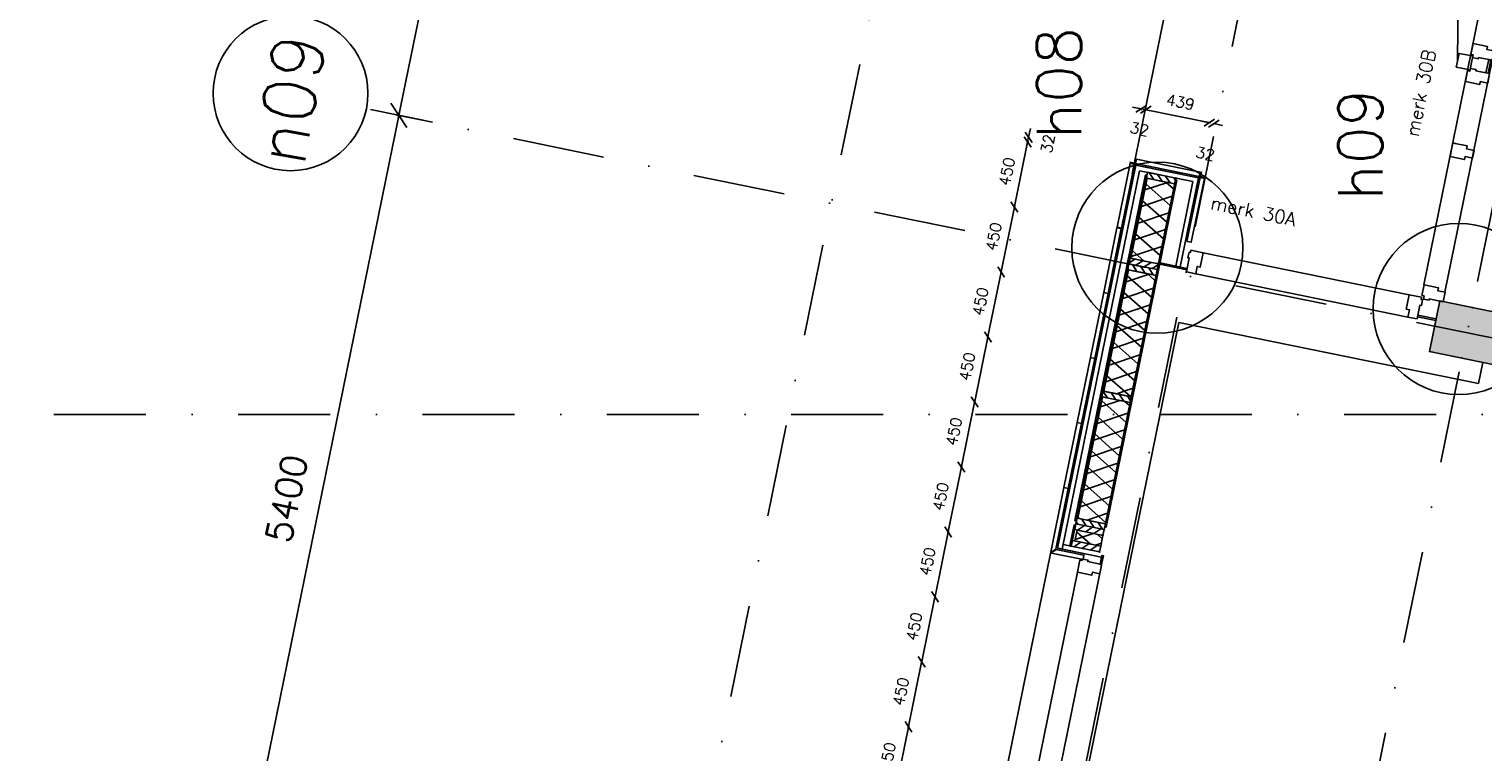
# Model space of a CAD drawing. Extents: x -33346 to 151546, y -8083 to 129543.
# Tile 36 of 68: x 14283 to 24143, y 53759 to 58663. Entities that reach past the tile are written whole.
import ezdxf

# ---------------------------------------------------------------- set-up
doc = ezdxf.new("R2010")
doc.units = 0
doc.header["$LTSCALE"] = 50
doc.header["$MEASUREMENT"] = 0
doc.header["$PDSIZE"] = -1
doc.linetypes.add('HIDDEN', pattern=[9.375, 6.25, -3.125])
doc.linetypes.add('XREF2$0$DASHDOT', pattern=[25, 12.5, -6.25, 0, -6.25])
doc.layers.get('0').update_dxf_attribs({"linetype": 'CONTINUOUS'})
doc.layers.get('DEFPOINTS').update_dxf_attribs({"linetype": 'CONTINUOUS'})
for name, color, linetype in [('_ARCHIEFKASTEN', 1, 'CONTINUOUS'), ('_DETAILNUMMERS', 4, 'CONTINUOUS'), ('_DETAILNUMMERSTEKST', 4, 'CONTINUOUS'), ('A--A21--_F-23-', 9, 'CONTINUOUS'), ('A--A25--_F-2--', 9, 'CONTINUOUS'), ('A--A28--_F12--', 7, 'CONTINUOUS'), ('A--A42--_F-23-', 9, 'CONTINUOUS'), ('A--L21--', 3, 'CONTINUOUS'), ('A--L21--_F-2--', 7, 'CONTINUOUS'), ('A--L21A1_BUITENWAND', 1, 'CONTINUOUS'), ('A--L21A2_BUITENWAND', 2, 'CONTINUOUS'), ('A--L21D2_BUITENWAND', 2, 'CONTINUOUS'), ('A--L22A2_BINNENWAND', 2, 'CONTINUOUS'), ('A--L25--', 7, 'CONTINUOUS'), ('A--L25--_F-23-', 7, 'CONTINUOUS'), ('A--L28--_F12--', 7, 'CONTINUOUS'), ('A--L28A4_CONSTRUCTIE', 4, 'CONTINUOUS'), ('A--L31--', 2, 'CONTINUOUS'), ('A--L31A1_BUITENKOZIJN', 1, 'CONTINUOUS'), ('A--L42--', 7, 'CONTINUOUS'), ('A--L42--_F-23-', 7, 'CONTINUOUS'), ('A--M$1A-_F123-', 1, 'CONTINUOUS'), ('A--T01A-70_TEKST', 5, 'CONTINUOUS'), ('TEKST_KOZIJNMERK', 2, 'CONTINUOUS'), ('X--LR---_CP', 7, 'CONTINUOUS'), ('XREF2$0$A--L$7A-_STRAMIEN', 1, 'XREF2$0$DASHDOT'), ('XREF2$0$A--L$7A1-_STRAMIEN', 1, 'CONTINUOUS'), ('XREF2$0$A--L$7A3-_STRAMIEN', 3, 'CONTINUOUS'), ('XREF2$0$A--M$1A-_F123-', 1, 'CONTINUOUS'), ('XREF2$0$A--T$7A8-_STRAMIEN', 8, 'XREF2$0$DASHDOT')]:
    doc.layers.add(name, color=color, linetype=linetype)
doc.styles.add('ALFA-0_25', font='ROMANS')
doc.styles.add('B-01', font='SIMPLEX.SHX', dxfattribs={"width": 0.8, "height": 4.5})
doc.styles.add('HIEMSTRA', font='romans.shx')
doc.styles.add('XREF2$0$HIEMSTRA', font='romans.shx')
doc.dimstyles.get("Standard").update_dxf_attribs({"dimscale": 40, "dimtxt": 2.5, "dimasz": 2, "dimexe": 0.3, "dimexo": 0.3, "dimgap": 2, "dimtad": 1, "dimdec": 0, "dimzin": 0, "dimtxsty": 'HIEMSTRA', "dimblk1": 'OBLIQUE', "dimblk2": 'OBLIQUE', "dimsah": 1, "dimcen": -0.09, "dimdle": 0.3, "dimse1": 1, "dimclrd": 2, "dimclre": 2, "dimclrt": 3, "dimazin": 3, "dimtfac": 1, "dimtdec": 4, "dimtofl": 0, "dimtmove": 0, "dimatfit": 3, "dimtvp": 625, "dimtolj": 1, "dimtzin": 0})
doc.dimstyles.new('XREF2$0$STANDARD', dxfattribs={"dimscale": 70, "dimtxt": 2.5, "dimasz": 2, "dimexe": 0.3, "dimexo": 0.3, "dimgap": 2, "dimtad": 1, "dimdec": 0, "dimzin": 0, "dimtxsty": 'XREF2$0$HIEMSTRA', "dimblk1": 'XREF2$0$_OBLIQUE', "dimblk2": 'XREF2$0$_OBLIQUE', "dimsah": 1, "dimcen": -0.09, "dimdle": 0.3, "dimclrd": 1, "dimclre": 1, "dimclrt": 4, "dimazin": 3, "dimtfac": 1, "dimtdec": 4, "dimtix": 1, "dimtofl": 0, "dimtmove": 0, "dimatfit": 3, "dimtvp": 625, "dimtolj": 1, "dimtzin": 0})

# ---------------------------------------------------------------- blocks, each defined once
blk = doc.blocks.new('XREF2$0$_OBLIQUE')
at = {"color": 0, "linetype": 'BYBLOCK'}
blk.add_line((-0.5, -0.5), (0.5, 0.5), dxfattribs=at)
blk = doc.blocks.new('*D968')
at = {"layer": 'DEFPOINTS', "color": 0, "linetype": 'CONTINUOUS'}
for p in [(-58826, 25830.6), (-58576.7, 25779.8), (-59654.6, 20488.5)]:
    blk.add_point(p, dxfattribs=at)
at = {"layer": 'XREF2$0$A--M$1A-_F123-', "color": 1, "linetype": 'CONTINUOUS'}
for p, q in [((-59908, 20518.7), (-58821.8, 25851.2)), ((-58597.3, 25784), (-58846.5, 25834.8)), ((-59675.1, 20492.7), (-59924.4, 20543.5))]:
    blk.add_line(p, q, dxfattribs=at)
at = {"layer": 'XREF2$0$A--M$1A-_F123-', "color": 1, "linetype": 'CONTINUOUS', "xscale": 140, "yscale": 140, "zscale": 140}
for p, rotation in [((-58826, 25830.6), 78.4862903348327), ((-59903.8, 20539.3), 258.4862903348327)]:
    blk.add_blockref('XREF2$0$_OBLIQUE', p, dxfattribs=dict(at, rotation=rotation))
at = {"layer": 'XREF2$0$A--M$1A-_F123-', "color": 4, "linetype": 'CONTINUOUS', "insert": (-59587.8, 23230.3), "char_height": 175, "attachment_point": 5, "rotation": 78.48629, "style": 'XREF2$0$HIEMSTRA'}
blk.add_mtext('\\A1;5400', dxfattribs=at)
blk = doc.blocks.new('*D969')
at = {"layer": 'DEFPOINTS', "color": 0, "linetype": 'CONTINUOUS'}
for p in [(-57748.1, 31121.9), (-57498.8, 31071.2), (-58576.7, 25779.8)]:
    blk.add_point(p, dxfattribs=at)
at = {"layer": 'XREF2$0$A--M$1A-_F123-', "color": 1, "linetype": 'CONTINUOUS'}
for p, q in [((-58830.1, 25810), (-57743.9, 31142.5)), ((-57519.4, 31075.4), (-57768.7, 31126.1)), ((-58597.3, 25784), (-58846.5, 25834.8))]:
    blk.add_line(p, q, dxfattribs=at)
at = {"layer": 'XREF2$0$A--M$1A-_F123-', "color": 1, "linetype": 'CONTINUOUS', "xscale": 140, "yscale": 140, "zscale": 140}
for p, rotation in [((-57748.1, 31121.9), 78.4862903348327), ((-58826, 25830.6), 258.4862903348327)]:
    blk.add_blockref('XREF2$0$_OBLIQUE', p, dxfattribs=dict(at, rotation=rotation))
at = {"layer": 'XREF2$0$A--M$1A-_F123-', "color": 4, "linetype": 'CONTINUOUS', "insert": (-58509.9, 28521.7), "char_height": 175, "attachment_point": 5, "rotation": 78.48629, "style": 'XREF2$0$HIEMSTRA'}
blk.add_mtext('\\A1;5400', dxfattribs=at)
blk = doc.blocks.new('KOLOM450X350')
at = {"layer": 'A--A28--_F12--', "color": 8}
for points in [[(-175, -225), (-175, 225), (175, 225)], [(-175, -225), (175, 225), (175, -225)]]:
    blk.add_solid(points, dxfattribs=at)
at = {"layer": 'A--L28--_F12--', "color": 3, "linetype": 'CONTINUOUS'}
blk.add_lwpolyline([(-175, -225), (-175, 225), (175, 225), (175, -225)], close=True, dxfattribs=at)
at = {"layer": 'X--LR---_CP'}
for p in [(-175, 0), (-175, 0), (175, 0)]:
    blk.add_point(p, dxfattribs=at)
blk = doc.blocks.new('NH40_196')
at = {"layer": 'A--A25--_F-2--'}
h = blk.add_hatch(dxfattribs=at)
h.set_pattern_fill('ALFALINE', color=256, scale=40, style=0, pattern_type=2)
h.set_pattern_definition([(45, (-6, 0), (-28.284, 28.284), [])])
h.paths.add_polyline_path([(0, 0), (0, 196), (40, 196), (40, 0)])
at = {"layer": 'A--L25--_F-23-', "color": 2, "linetype": 'CONTINUOUS'}
blk.add_lwpolyline([(0, 0), (0, 196), (40, 196), (40, 0)], close=True, dxfattribs=at)
at = {"layer": 'X--LR---_CP'}
for p in [(0, 0), (0, 0), (40, 0)]:
    blk.add_point(p, dxfattribs=at)
blk = doc.blocks.new('_OBLIQUE')
at = {"color": 0, "linetype": 'BYBLOCK'}
blk.add_line((-0.5, -0.5), (0.5, 0.5), dxfattribs=at)
blk = doc.blocks.new('*D360')
at = {"color": 1, "linetype": 'BYBLOCK'}
blk.add_line((20424.7, 54801.8), (20518.2, 55260.4), dxfattribs=at)
at = {"layer": 'DEFPOINTS', "color": 0, "linetype": 'BYBLOCK'}
for p in [(20516.4, 55251.5), (20516.4, 55251.5), (20426.5, 54810.6)]:
    blk.add_point(p, dxfattribs=at)
at = {"color": 1, "linetype": 'BYBLOCK', "xscale": 60, "yscale": 60, "zscale": 60}
for p, rotation in [((20516.4, 55251.5), 78.48258066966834), ((20426.5, 54810.6), 258.4825806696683)]:
    blk.add_blockref('_OBLIQUE', p, dxfattribs=dict(at, rotation=rotation))
at = {"color": 2, "linetype": 'BYBLOCK', "insert": (20375.9, 55050.5), "char_height": 75, "attachment_point": 5, "rotation": 78.48258, "style": 'HIEMSTRA'}
blk.add_mtext('\\A1;450', dxfattribs=at)
blk = doc.blocks.new('*D361')
at = {"color": 1, "linetype": 'BYBLOCK'}
blk.add_line((20608, 55701.3), (20514.6, 55242.7), dxfattribs=at)
at = {"layer": 'DEFPOINTS', "color": 0, "linetype": 'BYBLOCK'}
for p in [(20606.2, 55692.5), (20516.4, 55251.5), (20516.4, 55251.5)]:
    blk.add_point(p, dxfattribs=at)
at = {"color": 1, "linetype": 'BYBLOCK', "xscale": 60, "yscale": 60, "zscale": 60}
for p, rotation in [((20606.2, 55692.5), 78.49000000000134), ((20516.4, 55251.5), 258.4900000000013)]:
    blk.add_blockref('_OBLIQUE', p, dxfattribs=dict(at, rotation=rotation))
at = {"color": 2, "linetype": 'BYBLOCK', "insert": (20465.7, 55491.4), "char_height": 75, "attachment_point": 5, "rotation": 78.49, "style": 'HIEMSTRA'}
blk.add_mtext('\\A1;450', dxfattribs=at)
blk = doc.blocks.new('*D363')
at = {"color": 1, "linetype": 'BYBLOCK'}
blk.add_line((20248.7, 53937.5), (20155.4, 53478.9), dxfattribs=at)
at = {"layer": 'DEFPOINTS', "color": 0, "linetype": 'BYBLOCK'}
for p in [(20246.9, 53928.7), (20157.2, 53487.8), (20157.2, 53487.8)]:
    blk.add_point(p, dxfattribs=at)
at = {"color": 1, "linetype": 'BYBLOCK', "xscale": 60, "yscale": 60, "zscale": 60}
for p, rotation in [((20246.9, 53928.7), 78.49741933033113), ((20157.2, 53487.8), 258.4974193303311)]:
    blk.add_blockref('_OBLIQUE', p, dxfattribs=dict(at, rotation=rotation))
at = {"color": 2, "linetype": 'BYBLOCK', "insert": (20106.5, 53727.7), "char_height": 75, "attachment_point": 5, "rotation": 78.49742, "style": 'HIEMSTRA'}
blk.add_mtext('\\A1;450', dxfattribs=at)
blk = doc.blocks.new('*D364')
at = {"color": 1, "linetype": 'BYBLOCK'}
blk.add_line((20428.3, 54819.4), (20335, 54360.8), dxfattribs=at)
at = {"layer": 'DEFPOINTS', "color": 0, "linetype": 'BYBLOCK'}
for p in [(20426.5, 54810.6), (20336.8, 54369.6), (20336.8, 54369.6)]:
    blk.add_point(p, dxfattribs=at)
at = {"color": 1, "linetype": 'BYBLOCK', "xscale": 60, "yscale": 60, "zscale": 60}
for p, rotation in [((20426.5, 54810.6), 78.4899999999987), ((20336.8, 54369.6), 258.4899999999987)]:
    blk.add_blockref('_OBLIQUE', p, dxfattribs=dict(at, rotation=rotation))
at = {"color": 2, "linetype": 'BYBLOCK', "insert": (20286.1, 54609.6), "char_height": 75, "attachment_point": 5, "rotation": 78.49, "style": 'HIEMSTRA'}
blk.add_mtext('\\A1;450', dxfattribs=at)
blk = doc.blocks.new('*D365')
at = {"color": 1, "linetype": 'BYBLOCK'}
blk.add_line((20245.1, 53919.9), (20338.6, 54378.5), dxfattribs=at)
at = {"layer": 'DEFPOINTS', "color": 0, "linetype": 'BYBLOCK'}
for p in [(20336.8, 54369.7), (20336.8, 54369.7), (20246.9, 53928.7)]:
    blk.add_point(p, dxfattribs=at)
at = {"color": 1, "linetype": 'BYBLOCK', "xscale": 60, "yscale": 60, "zscale": 60}
for p, rotation in [((20336.8, 54369.7), 78.48258066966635), ((20246.9, 53928.7), 258.4825806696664)]:
    blk.add_blockref('_OBLIQUE', p, dxfattribs=dict(at, rotation=rotation))
at = {"color": 2, "linetype": 'BYBLOCK', "insert": (20196.3, 54168.7), "char_height": 75, "attachment_point": 5, "rotation": 78.48258, "style": 'HIEMSTRA'}
blk.add_mtext('\\A1;450', dxfattribs=at)
blk = doc.blocks.new('*D366')
at = {"color": 1, "linetype": 'BYBLOCK'}
blk.add_line((20787.6, 56583.1), (20694.2, 56124.6), dxfattribs=at)
at = {"layer": 'DEFPOINTS', "color": 0, "linetype": 'BYBLOCK'}
for p in [(20785.8, 56574.3), (20696, 56133.4), (20696, 56133.4)]:
    blk.add_point(p, dxfattribs=at)
at = {"color": 1, "linetype": 'BYBLOCK', "xscale": 60, "yscale": 60, "zscale": 60}
for p, rotation in [((20785.8, 56574.3), 78.4899999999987), ((20696, 56133.4), 258.4899999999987)]:
    blk.add_blockref('_OBLIQUE', p, dxfattribs=dict(at, rotation=rotation))
at = {"color": 2, "linetype": 'BYBLOCK', "insert": (20645.4, 56373.3), "char_height": 75, "attachment_point": 5, "rotation": 78.49, "style": 'HIEMSTRA'}
blk.add_mtext('\\A1;450', dxfattribs=at)
blk = doc.blocks.new('*D367')
at = {"color": 1, "linetype": 'BYBLOCK'}
blk.add_line((20604.4, 55683.6), (20697.8, 56142.2), dxfattribs=at)
at = {"layer": 'DEFPOINTS', "color": 0, "linetype": 'BYBLOCK'}
for p in [(20696, 56133.4), (20696, 56133.4), (20606.2, 55692.5)]:
    blk.add_point(p, dxfattribs=at)
at = {"color": 1, "linetype": 'BYBLOCK', "xscale": 60, "yscale": 60, "zscale": 60}
for p, rotation in [((20696, 56133.4), 78.48258066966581), ((20606.2, 55692.5), 258.4825806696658)]:
    blk.add_blockref('_OBLIQUE', p, dxfattribs=dict(at, rotation=rotation))
at = {"color": 2, "linetype": 'BYBLOCK', "insert": (20555.6, 55932.4), "char_height": 75, "attachment_point": 5, "rotation": 78.48258, "style": 'HIEMSTRA'}
blk.add_mtext('\\A1;450', dxfattribs=at)
blk = doc.blocks.new('*D368')
at = {"color": 1, "linetype": 'BYBLOCK'}
blk.add_line((20963.7, 57447.4), (21057.2, 57905.9), dxfattribs=at)
at = {"layer": 'DEFPOINTS', "color": 0, "linetype": 'BYBLOCK'}
for p in [(21055.4, 57897.1), (21055.4, 57897.1), (20965.5, 57456.2)]:
    blk.add_point(p, dxfattribs=at)
at = {"color": 1, "linetype": 'BYBLOCK', "xscale": 60, "yscale": 60, "zscale": 60}
for p, rotation in [((21055.4, 57897.1), 78.4751613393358), ((20965.5, 57456.2), 258.4751613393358)]:
    blk.add_blockref('_OBLIQUE', p, dxfattribs=dict(at, rotation=rotation))
at = {"color": 2, "linetype": 'BYBLOCK', "insert": (20914.9, 57696.1), "char_height": 75, "attachment_point": 5, "rotation": 78.47516, "style": 'HIEMSTRA'}
blk.add_mtext('\\A1;450', dxfattribs=at)
blk = doc.blocks.new('*D369')
at = {"color": 1, "linetype": 'BYBLOCK'}
blk.add_line((20784, 56565.5), (20877.5, 57024.1), dxfattribs=at)
at = {"layer": 'DEFPOINTS', "color": 0, "linetype": 'BYBLOCK'}
for p in [(20875.7, 57015.3), (20875.7, 57015.3), (20785.8, 56574.3)]:
    blk.add_point(p, dxfattribs=at)
at = {"color": 1, "linetype": 'BYBLOCK', "xscale": 60, "yscale": 60, "zscale": 60}
for p, rotation in [((20875.7, 57015.3), 78.4825806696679), ((20785.8, 56574.3), 258.4825806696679)]:
    blk.add_blockref('_OBLIQUE', p, dxfattribs=dict(at, rotation=rotation))
at = {"color": 2, "linetype": 'BYBLOCK', "insert": (20735.2, 56814.3), "char_height": 75, "attachment_point": 5, "rotation": 78.48258, "style": 'HIEMSTRA'}
blk.add_mtext('\\A1;450', dxfattribs=at)
blk = doc.blocks.new('*D370')
at = {"color": 1, "linetype": 'BYBLOCK'}
blk.add_line((20967.3, 57465), (20873.9, 57006.4), dxfattribs=at)
at = {"layer": 'DEFPOINTS', "color": 0, "linetype": 'BYBLOCK'}
for p in [(20965.5, 57456.2), (20875.7, 57015.2), (20875.7, 57015.2)]:
    blk.add_point(p, dxfattribs=at)
at = {"color": 1, "linetype": 'BYBLOCK', "xscale": 60, "yscale": 60, "zscale": 60}
for p, rotation in [((20965.5, 57456.2), 78.49000000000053), ((20875.7, 57015.2), 258.4900000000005)]:
    blk.add_blockref('_OBLIQUE', p, dxfattribs=dict(at, rotation=rotation))
at = {"color": 2, "linetype": 'BYBLOCK', "insert": (20825, 57255.2), "char_height": 75, "attachment_point": 5, "rotation": 78.49, "style": 'HIEMSTRA'}
blk.add_mtext('\\A1;450', dxfattribs=at)
blk = doc.blocks.new('*U662')
at = {"layer": 'A--A42--_F-23-', "linetype": 'CONTINUOUS'}
h = blk.add_hatch(dxfattribs=at)
h.set_pattern_fill('ALFALINE', color=256, scale=40, style=0)
h.set_pattern_definition([(45, (-21859.494, -57672.526), (-28.28427, 28.28427), [])])
h.paths.add_polyline_path([(0, 0), (4.9, -1), (-473.3, -2346.8), (-478.2, -2345.8), (-483.1, -2344.8), (-4.9, 1)])
at = {"layer": 'A--L42--_F-23-', "color": 2, "linetype": 'CONTINUOUS'}
for points in [[(0, 0), (-4.9, 1), (-483.1, -2344.8), (-478.2, -2345.8)], [(0, 0), (4.9, -1), (-473.3, -2346.8), (-478.2, -2345.8)]]:
    blk.add_lwpolyline(points, dxfattribs=at)
blk = doc.blocks.new('*U661')
at = {"layer": 'A--A21--_F-23-', "linetype": 'CONTINUOUS'}
h = blk.add_hatch(dxfattribs=at)
h.set_pattern_fill('ALFAISO', color=256, scale=100, angle=78.48249, style=0)
h.set_pattern_definition([(138.482, (48.99, -9.98), (-66.285, -74.875), []), (198.482, (48.99, -9.98), (31.701, -94.842), [])])
h.paths.add_polyline_path([(0, 0), (-93.1, 19), (74.6, 841.8), (167.7, 822.8), (260.8, 803.9), (93.1, -19)])
at = {"layer": 'A--L21--_F-2--', "color": 2, "linetype": 'CONTINUOUS'}
for points in [[(0, 0), (-93.1, 19), (74.6, 841.8), (167.7, 822.8)], [(0, 0), (93.1, -19), (260.8, 803.9), (167.7, 822.8)]]:
    blk.add_lwpolyline(points, dxfattribs=at)
blk = doc.blocks.new('*U660')
at = {"layer": 'A--A21--_F-23-', "linetype": 'CONTINUOUS'}
h = blk.add_hatch(dxfattribs=at)
h.set_pattern_fill('ALFAISO', color=256, scale=100, angle=258.48249, style=0)
h.set_pattern_definition([(318.482, (-48.99, 9.98), (66.285, 74.875), []), (18.482, (-48.99, 9.98), (-31.701, 94.842), [])])
h.paths.add_polyline_path([(0, 0), (93.1, -19), (-74.7, -842.3), (-167.8, -823.4), (-260.9, -804.4), (-93.1, 19)])
at = {"layer": 'A--L21--_F-2--', "color": 2, "linetype": 'CONTINUOUS'}
for points in [[(0, 0), (-93.1, 19), (-260.9, -804.4), (-167.8, -823.4)], [(0, 0), (93.1, -19), (-74.7, -842.3), (-167.8, -823.4)]]:
    blk.add_lwpolyline(points, dxfattribs=at)
blk = doc.blocks.new('*U659')
at = {"layer": 'A--A21--_F-23-', "linetype": 'CONTINUOUS'}
h = blk.add_hatch(dxfattribs=at)
h.set_pattern_fill('ALFAISO', color=256, scale=100, angle=78.48348, style=0)
h.set_pattern_definition([(138.483, (48.99, -9.98), (-66.284, -74.876), []), (198.483, (48.99, -9.98), (31.703, -94.842), [])])
h.paths.add_polyline_path([(0, 0), (-93.1, 19), (17.5, 561.8), (110.6, 542.9), (203.7, 523.9), (93.1, -19)])
at = {"layer": 'A--L21--_F-2--', "color": 2, "linetype": 'CONTINUOUS'}
for points in [[(0, 0), (-93.1, 19), (17.5, 561.8), (110.6, 542.9)], [(0, 0), (93.1, -19), (203.7, 523.9), (110.6, 542.9)]]:
    blk.add_lwpolyline(points, dxfattribs=at)
blk = doc.blocks.new('*U658')
at = {"layer": 'A--A42--_F-23-', "linetype": 'CONTINUOUS'}
h = blk.add_hatch(dxfattribs=at)
h.set_pattern_fill('ALFALINE', color=256, scale=40, style=0)
h.set_pattern_definition([(45, (-22062.856, -57638.814), (-28.28427, 28.28427), [])])
h.paths.add_polyline_path([(0, 0), (4.9, -1), (-474.7, -2354.2), (-479.6, -2353.2), (-484.5, -2352.2), (-4.9, 1)])
at = {"layer": 'A--L42--_F-23-', "color": 2, "linetype": 'CONTINUOUS'}
for points in [[(0, 0), (-4.9, 1), (-484.5, -2352.2), (-479.6, -2353.2)], [(0, 0), (4.9, -1), (-474.7, -2354.2), (-479.6, -2353.2)]]:
    blk.add_lwpolyline(points, dxfattribs=at)
blk = doc.blocks.new('*U657')
at = {"layer": 'A--A42--_F-23-', "linetype": 'CONTINUOUS'}
h = blk.add_hatch(dxfattribs=at)
h.set_pattern_fill('ALFALINE', color=256, scale=40, style=0)
h.set_pattern_definition([(45, (-21346.44, -55155.226), (-28.28427, 28.28427), [])])
h.paths.add_polyline_path([(0, 0), (-4.9, 1), (24.1, 143.2), (29, 142.2), (33.9, 141.2), (4.9, -1)])
at = {"layer": 'A--L42--_F-23-', "color": 2, "linetype": 'CONTINUOUS'}
for points in [[(0, 0), (-4.9, 1), (24.1, 143.2), (29, 142.2)], [(0, 0), (4.9, -1), (33.9, 141.2), (29, 142.2)]]:
    blk.add_lwpolyline(points, dxfattribs=at)
blk = doc.blocks.new('*D376')
at = {"color": 1, "linetype": 'BYBLOCK'}
for p, q in [((21061.7, 57928.5), (21073.7, 57987.3)), ((21055.4, 57897.1), (21043.4, 57838.3)), ((21061.7, 57928.5), (21055.4, 57897.1)), ((21061.1, 57895.9), (21064.2, 57895.3))]:
    blk.add_line(p, q, dxfattribs=at)
at = {"layer": 'DEFPOINTS', "color": 0, "linetype": 'BYBLOCK'}
for p in [(21052.3, 57897.7), (21055.4, 57897.1), (21058.7, 57929.1)]:
    blk.add_point(p, dxfattribs=at)
at = {"color": 1, "linetype": 'BYBLOCK', "xscale": 60, "yscale": 60, "zscale": 60}
for p, rotation in [((21055.4, 57897.1), 78.49), ((21061.7, 57928.5), 258.49)]:
    blk.add_blockref('_OBLIQUE', p, dxfattribs=dict(at, rotation=rotation))
at = {"color": 2, "linetype": 'BYBLOCK', "insert": (21192.3, 57885.6), "char_height": 75, "attachment_point": 5, "rotation": 78.49, "style": 'HIEMSTRA'}
blk.add_mtext('\\A1;32', dxfattribs=at)
blk = doc.blocks.new('MERK_A4')
at = {"layer": 'A--L31--', "color": 2, "linetype": 'CONTINUOUS'}
for p, q in [((598.4, 3420.4), (668, 3406.3)), ((649.6, 3316.1), (668, 3406.3)), ((682.7, 3403.3), (664.4, 3313.1)), ((668, 3406.3), (682.7, 3403.3)), ((664.4, 3313.1), (649.6, 3316.1)), ((239.2, 1656.7), (308.7, 1642.5)), ((290.4, 1552.4), (308.7, 1642.5)), ((323.4, 1639.5), (305.1, 1549.4)), ((308.7, 1642.5), (323.4, 1639.5)), ((305.1, 1549.4), (290.4, 1552.4))]:
    blk.add_line(p, q, dxfattribs=at)
for points in [[(1008, 4948.5), (995, 4884.8), (945.1, 4895), (940.9, 4874.4), (843.9, 4894.2), (858.4, 4965.7), (873.1, 4962.7), (877.5, 4984.2), (915.7, 4976.5), (913.9, 4967.6)], [(799, 3921.9), (809.6, 3973.8), (759.6, 3984), (763.8, 4004.6), (666.8, 4024.3), (652.2, 3952.7), (647.9, 3931.2), (662.6, 3928.2), (744.9, 3911.5), (749.1, 3932.1)], [(562.7, 3515.5), (659.7, 3495.7), (655.5, 3475.2), (705.5, 3465), (692.5, 3401.3), (598.4, 3420.4), (596.6, 3411.6), (558.4, 3419.4), (562.4, 3439), (547.7, 3442)], [(467.4, 3448.7), (448.5, 3355.6), (523.9, 3340.2), (541.6, 3336.6), (552.8, 3391.5), (560.5, 3429.7), (467.4, 3448.7)], [(510, 3256.8), (607, 3237), (611.2, 3257.6), (661.2, 3247.4), (674.1, 3311.1), (580.1, 3330.3), (581.9, 3339.1), (543.7, 3346.9), (539.7, 3327.3), (525, 3330.3)], [(552.8, 2714.5), (563.3, 2766.4), (513.3, 2776.5), (517.5, 2797.1), (420.5, 2816.8), (406, 2745.3), (401.6, 2723.7), (416.3, 2720.8), (498.6, 2704), (502.8, 2724.6)], [(444.1, 2182.5), (454.6, 2234.4), (404.7, 2244.5), (408.8, 2265.1), (311.8, 2284.8), (297.3, 2213.3), (292.9, 2191.7), (307.6, 2188.7), (389.9, 2172), (394.1, 2192.6)], [(108.2, 1684.9), (89.2, 1591.8), (164.7, 1576.4), (182.3, 1572.9), (193.5, 1627.7), (201.3, 1665.9), (108.2, 1684.9)], [(203.4, 1751.7), (300.4, 1732), (296.2, 1711.4), (346.2, 1701.2), (333.2, 1637.6), (239.2, 1656.7), (237.4, 1647.9), (199.1, 1655.7), (203.1, 1675.3), (188.4, 1678.2)], [(150.7, 1493), (247.7, 1473.3), (251.9, 1493.9), (301.9, 1483.7), (314.9, 1547.4), (220.8, 1566.5), (222.6, 1575.3), (184.4, 1583.1), (180.4, 1563.5), (165.7, 1566.5)], [(209, 1026.4), (198.4, 974.5), (148.4, 984.7), (144.3, 964.1), (47.2, 983.8), (61.8, 1055.4), (66.2, 1076.9), (80.9, 1073.9), (163.2, 1057.2), (159, 1036.6)], [(0, 0), (13, 63.7), (-37, 73.9), (-32.8, 94.4), (-129.8, 114.2), (-144.4, 42.7), (-129.7, 39.7), (-134.1, 18.1), (-95.9, 10.3), (-94.1, 19.2)]]:
    blk.add_lwpolyline(points, close=True, dxfattribs=at)
at = {"layer": 'A--L31A1_BUITENKOZIJN'}
for p, q in [((842.8, 4894.4), (-129.8, 114.2)), ((993.9, 4885.1), (13, 63.7))]:
    blk.add_line(p, q, dxfattribs=at)
at = {"layer": 'X--LR---_CP', "linetype": 'CONTINUOUS'}
blk.add_point((0, 0), dxfattribs=at)
blk = doc.blocks.new('*D378')
at = {"color": 1, "linetype": 'BYBLOCK'}
for p, q in [((21825.4, 58121.9), (21766.6, 58133.9)), ((21824.2, 58116.1), (21823.6, 58113.1)), ((21856.7, 58115.5), (21825.4, 58121.9)), ((21856.7, 58115.5), (21915.5, 58103.5))]:
    blk.add_line(p, q, dxfattribs=at)
at = {"layer": 'DEFPOINTS', "color": 0, "linetype": 'BYBLOCK'}
for p in [(21825.4, 58121.9), (21826, 58124.9), (21857.3, 58118.6)]:
    blk.add_point(p, dxfattribs=at)
at = {"color": 1, "linetype": 'BYBLOCK', "xscale": 60, "yscale": 60, "zscale": 60}
for p, rotation in [((21825.4, 58121.9), 348.49), ((21856.7, 58115.5), 168.49)]:
    blk.add_blockref('_OBLIQUE', p, dxfattribs=dict(at, rotation=rotation))
at = {"color": 2, "linetype": 'BYBLOCK', "insert": (21813.8, 57984.9), "char_height": 75, "attachment_point": 5, "rotation": 348.49, "style": 'HIEMSTRA'}
blk.add_mtext('\\A1;32', dxfattribs=at)
blk = doc.blocks.new('*D379')
at = {"layer": 'A--M$1A-_F123-', "color": 1, "linetype": 'CONTINUOUS'}
blk.add_line((21847.9, 58117.3), (22295.6, 58026.1), dxfattribs=at)
at = {"layer": 'DEFPOINTS', "color": 0, "linetype": 'CONTINUOUS'}
for p in [(21856.7, 58115.5), (22286.8, 58027.9), (22286.8, 58027.9)]:
    blk.add_point(p, dxfattribs=at)
at = {"layer": 'A--M$1A-_F123-', "color": 1, "linetype": 'CONTINUOUS', "xscale": 60, "yscale": 60, "zscale": 60}
for p, rotation in [((21856.7, 58115.5), 168.4864091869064), ((22286.8, 58027.9), 348.4864091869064)]:
    blk.add_blockref('_OBLIQUE', p, dxfattribs=dict(at, rotation=rotation))
at = {"layer": 'A--M$1A-_F123-', "color": 2, "linetype": 'CONTINUOUS', "insert": (22091.2, 58167.2), "char_height": 75, "attachment_point": 5, "rotation": 348.48641, "style": 'HIEMSTRA'}
blk.add_mtext('\\A1;439', dxfattribs=at)
blk = doc.blocks.new('*D380')
at = {"layer": 'A--M$1A-_F123-', "color": 1}
for p, q in [((22286.8, 58027.9), (22228, 58039.9)), ((22317, 58015.8), (22316.3, 58012.7)), ((22318.1, 58021.5), (22376.9, 58009.5))]:
    blk.add_line(p, q, dxfattribs=at)
at = {"layer": 'DEFPOINTS', "color": 0}
for p in [(22287.4, 58031), (22318.1, 58021.5), (22318.8, 58024.6)]:
    blk.add_point(p, dxfattribs=at)
at = {"layer": 'A--M$1A-_F123-', "color": 1, "xscale": 60, "yscale": 60, "zscale": 60}
for p, rotation in [((22286.8, 58027.9), 348.4826319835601), ((22318.1, 58021.5), 168.4826319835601)]:
    blk.add_blockref('_OBLIQUE', p, dxfattribs=dict(at, rotation=rotation))
at = {"layer": 'A--M$1A-_F123-', "color": 2, "insert": (22260.2, 57817.5), "char_height": 75, "attachment_point": 5, "rotation": 348.48263, "style": 'HIEMSTRA'}
blk.add_mtext('\\A1;32', dxfattribs=at)
blk = doc.blocks.new('XREF2')
at = {"layer": 'XREF2$0$A--L$7A-_STRAMIEN'}
for p, q in [((-38410.733, 89013.047), (-64231.371, -37744.184)), ((-46967.857, 69048.716), (-68542.883, -36866.195)), ((-44567.212, 68559.429), (-66142.131, -37354.959)), ((-42738.298, 22553.522), (-59019.235, 25869.973))]:
    blk.add_line(p, q, dxfattribs=at)
at = {"layer": 'XREF2$0$A--L$7A1-_STRAMIEN'}
blk.add_circle((-59560.86, 25980.303), 525, dxfattribs=at)
at = {"layer": 'XREF2$0$A--T$7A8-_STRAMIEN', "color": 8}
blk.add_line((-66167.142, 23800), (-20586.185, 23800), dxfattribs=at)
at = {"layer": 'XREF2$0$A--L$7A3-_STRAMIEN', "style": 'XREF2$0$HIEMSTRA'}
blk.add_text('n09', height=350, rotation=80, dxfattribs=at).set_placement((-59470.624, 25474.675))
at = {"layer": 'XREF2$0$A--M$1A-_F123-', "linetype": 'CONTINUOUS'}
for p1, p2, picture, middle in [((-58576.698, 25779.828), (-57498.845, 31071.163), '*D969', (-58509.948, 28521.678)), ((-59654.551, 20488.492), (-58576.698, 25779.828), '*D968', (-59587.801, 23230.343))]:
    dim = blk.add_aligned_dim(p1=p1, p2=p2, distance=254.373, dimstyle='XREF2$0$STANDARD', dxfattribs=at)
    dim.commit()
    dim.dimension.update_dxf_attribs({"geometry": picture, "text_midpoint": middle})

msp = doc.modelspace()

# ---------------------------------------------------------------- hatches: boundary and pattern name
at = {"layer": 'A--A21--_F-23-'}
h = msp.add_hatch(dxfattribs=at)
h.set_pattern_fill('ALFAISO', color=256, scale=80, angle=168.49, style=0, pattern_type=2)
h.set_pattern_definition([(138.49, (110798.036, 142885.305), (-53.02006, -59.907205), []), (198.49, (110798.036, 142885.305), (25.37113, -75.87032), [])])
h.paths.add_polyline_path([(21470.3, 55247.4), (21390, 55263.7), (21375, 55190.2), (21551.4, 55154.3), (21566.3, 55227.8), (21470.3, 55247.4), (21494, 55242.5)])

# ---------------------------------------------------------------- linework, layer by layer
at = {"layer": '_ARCHIEFKASTEN'}
msp.add_lwpolyline([(31495, 94481.2), (29261.3, 94481.2), (21765.2, 57681.7)], dxfattribs=at)
at = {"layer": '_DETAILNUMMERS'}
for centre in [(21935.4, 57179.6), (23978.9, 56763.9)]:
    msp.add_circle(centre, 580.4, dxfattribs=at)
at = {"layer": 'A--L21--'}
for points in [[(22219.6, 57662.6), (21786.4, 57750.8), (21792.4, 57780.2), (21792.4, 57780.2), (22225.5, 57692), (22223.1, 57680.2)], [(21691.2, 57312.9), (21779.4, 57746), (21750, 57752), (21750, 57752), (21661.8, 57318.9), (21673.6, 57316.5)], [(22136, 57222.4), (22224.2, 57655.5), (22253.6, 57649.5), (22253.6, 57649.5), (22165.4, 57216.4), (22153.6, 57218.8)], [(21661.1, 57315.6), (21571.3, 56874.7), (21600.7, 56868.7), (21690.5, 57309.6)], [(21481.4, 56433.8), (21571.3, 56874.7), (21600.7, 56868.7), (21510.8, 56427.8)], [(21481.4, 56433.8), (21391.6, 55992.8), (21421, 55986.8), (21510.8, 56427.8)], [(21301.7, 55551.9), (21391.6, 55992.8), (21421, 55986.8), (21331.1, 55545.9)], [(21247.3, 55134.6), (21331.1, 55545.9), (21301.7, 55551.9), (21301.7, 55551.9), (21212.7, 55115.1), (21216.7, 55114.3)], [(21470.3, 55247.4), (21390, 55263.7), (21375, 55190.2), (21551.4, 55154.3), (21566.3, 55227.8), (21470.3, 55247.4), (21494, 55242.5)], [(21217.4, 55108), (21431, 55064.5), (21437, 55093.9), (21248.9, 55132.2), (21218.2, 55111.9)], [(21217.7, 55108), (21431.3, 55064.5), (21437.3, 55093.9), (21249.2, 55132.2), (21218.5, 55111.9)]]:
    msp.add_lwpolyline(points, close=True, dxfattribs=at)
at = {"layer": 'A--L21A1_BUITENWAND'}
msp.add_line((23971.6, 58449.6), (23982.2, 59457.2), dxfattribs=at)
at = {"layer": 'A--L21A2_BUITENWAND', "color": 2, "linetype": 'CONTINUOUS'}
for p, q in [((21333.4, 55506.9), (21258.7, 55140.4)), ((21364.7, 55500.5), (21290.1, 55134)), ((21556.6, 55079.8), (21258.7, 55140.4)), ((21556.9, 55079.7), (21259, 55140.4)), ((21296.5, 55165.4), (21341.5, 55156.2)), ((21296.7, 55165.3), (21341.8, 55156.2))]:
    msp.add_line(p, q, dxfattribs=at)
for points in [[(21557.1, 55030.7), (21544.3, 54968), (21494.4, 54978.2), (21490.2, 54957.6), (21393.2, 54977.4), (21410.1, 55060.6), (21424.8, 55057.6), (21426.8, 55067.4), (21465, 55059.7), (21463, 55049.8)], [(21556.8, 55030.7), (21568.8, 55089.5), (21559, 55091.5), (21547, 55032.7)], [(21557.1, 55030.7), (21569.1, 55089.5), (21559.3, 55091.5), (21547.3, 55032.7)]]:
    msp.add_lwpolyline(points, close=True, dxfattribs=at)
at = {"layer": 'A--L21D2_BUITENWAND'}
msp.add_line((18430.9, 41458.7), (21212.1, 55115.2), dxfattribs=at)
at = {"layer": 'A--L22A2_BINNENWAND', "color": 2, "linetype": 'CONTINUOUS'}
for p, q in [((21258.7, 55140.4), (21788.5, 57740.1)), ((21290.1, 55134.1), (21813.4, 57702.3)), ((21788.5, 57740.1), (22213.6, 57653.4)), ((21813.4, 57702.3), (22175.9, 57628.5)), ((22175.9, 57628.5), (22059.2, 57055.5)), ((22213.6, 57653.4), (22090.5, 57049.1))]:
    msp.add_line(p, q, dxfattribs=at)
at = {"layer": 'A--L22A2_BINNENWAND'}
for p, q in [((20023.4, 46575.8), (22080.1, 56672.5)), ((22080.1, 56672.5), (24113.8, 56258.3)), ((24113.8, 56258.3), (24143, 56401.3))]:
    msp.add_line(p, q, dxfattribs=at)
at = {"layer": 'A--L22A2_BINNENWAND', "color": 2, "linetype": 'CONTINUOUS'}
for points in [[(22132.6, 57014.9), (22195.3, 57002.2), (22205.5, 57052.2), (22226, 57048), (22245.8, 57145), (22162.5, 57161.9), (22159.5, 57147.2), (22149.7, 57149.2), (22141.9, 57111), (22151.8, 57109)], [(21953.4, 57077.1), (22137.6, 57039.5), (22135.6, 57029.7), (21951.4, 57067.3)], [(23696.5, 56696.5), (23633.8, 56709.2), (23644, 56759.2), (23623.4, 56763.4), (23643.2, 56860.4), (23726.4, 56843.5), (23723.4, 56828.8), (23733.2, 56826.8), (23725.5, 56788.6), (23715.7, 56790.5)], [(23824.9, 56696), (23701.5, 56721.1), (23699.5, 56711.3), (23822.9, 56686.2)]]:
    msp.add_lwpolyline(points, close=True, dxfattribs=at)
at = {"layer": 'A--L28A4_CONSTRUCTIE'}
for p, q in [((21779, 57754.3), (21785.4, 57785.7)), ((21779, 57754.3), (21747.6, 57760.7)), ((21788.4, 57740.2), (21775.5, 57677.1)), ((21779, 57754.3), (21788.4, 57740.2)), ((21788.5, 57740.2), (21875.9, 57722.4)), ((22227.8, 57663), (22234.2, 57694.3)), ((22213.6, 57653.6), (22200.8, 57590.5)), ((22227.8, 57663), (22213.6, 57653.6)), ((22227.8, 57663), (22259.1, 57656.6))]:
    msp.add_line(p, q, dxfattribs=at)
at = {"layer": 'A--L31A1_BUITENKOZIJN'}
for p, q in [((22245.8, 57145), (23643.2, 56860.4)), ((22195.3, 57002.2), (23633.8, 56709.2)), ((21556.1, 55025.8), (20944.9, 52026.4)), ((21393.2, 54977.4), (20802.5, 52076.8))]:
    msp.add_line(p, q, dxfattribs=at)

# ---------------------------------------------------------------- block references
at = {"rotation": 78.48629033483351}
msp.add_blockref('KOLOM450X350', (24035.3, 56601.8), dxfattribs=at)
at = {"layer": 'A--L21--', "linetype": 'CONTINUOUS'}
for name, p in [('*U659', (21848.7, 57088.9)), ('*U660', (21832.7, 57010.5)), ('*U661', (21489.3, 55325.2))]:
    msp.add_blockref(name, p, dxfattribs=at)
at = {"layer": 'A--L25--', "rotation": 78.48258066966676}
for p in [(22052.4, 57612.8), (21925.8, 56991.5), (21750, 56129), (21574.4, 55267)]:
    msp.add_blockref('NH40_196', p, dxfattribs=at)
at = {"layer": 'A--L25--', "xscale": -1}
for p, rotation in [((21941.7, 57070), 78.48999999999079), ((21574.3, 55267), 78.48999999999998), ((21551.4, 55154.3), 78.48999999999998), ((21551.6, 55154.3), 78.49000000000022)]:
    msp.add_blockref('NH40_196', p, dxfattribs=dict(at, rotation=rotation))
at = {"layer": 'A--L31--', "linetype": 'HIDDEN', "xscale": -1, "rotation": 156.9725806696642}
msp.add_blockref('MERK_A4', (24881.4, 61761.9), dxfattribs=at)
at = {"layer": 'A--L42--'}
for name, p in [('*U662', (21859.5, 57672.5)), ('*U657', (21346.4, 55155.2))]:
    msp.add_blockref(name, p, dxfattribs=at)
at = {"layer": 'A--L42--', "linetype": 'CONTINUOUS'}
msp.add_blockref('*U658', (22062.9, 57638.8), dxfattribs=at)
at = {"layer": 'A--T01A-70_TEKST', "color": 4}
msp.add_blockref('XREF2', (75617.3, 32246.9), dxfattribs=at)

# ---------------------------------------------------------------- texts
at = {"layer": '_DETAILNUMMERSTEKST', "style": 'ALFA-0_25'}
for s, p in [('h08', (21417.7, 57917.4)), ('h09', (23461.2, 57501.6))]:
    msp.add_text(s, height=300, rotation=90, dxfattribs=at).set_placement(p)
at = {"layer": 'TEKST_KOZIJNMERK', "style": 'B-01'}
for s, rotation, p in [('merk 30B', 78.486, (23705.2, 57927.3)), ('merk 30A', 348.486, (22289.3, 57442.9))]:
    msp.add_text(s, height=90, rotation=rotation, dxfattribs=at).set_placement(p)

# ---------------------------------------------------------------- dimensions: what is measured, and where the dimension line sits
at = {"layer": 'A--M$1A-_F123-', "linetype": 'CONTINUOUS'}
for p1, p2, picture, middle in [((21856.7, 58115.5), (22286.8, 58027.9), '*D379', (22091.2, 58167.2)), ((20965.5, 57456.2), (21055.4, 57897.1), '*D368', (20914.9, 57696.1)), ((20965.5, 57456.2), (20875.7, 57015.2), '*D370', (20825, 57255.2)), ((20785.8, 56574.3), (20875.7, 57015.3), '*D369', (20735.2, 56814.3)), ((20785.8, 56574.3), (20696, 56133.4), '*D366', (20645.4, 56373.3)), ((20606.2, 55692.5), (20696, 56133.4), '*D367', (20555.6, 55932.4)), ((20606.2, 55692.5), (20516.4, 55251.5), '*D361', (20465.7, 55491.4)), ((20426.5, 54810.6), (20516.4, 55251.5), '*D360', (20375.9, 55050.5)), ((20426.5, 54810.6), (20336.8, 54369.6), '*D364', (20286.1, 54609.6)), ((20246.9, 53928.7), (20336.8, 54369.7), '*D365', (20196.3, 54168.7)), ((20246.9, 53928.7), (20157.2, 53487.8), '*D363', (20106.5, 53727.7))]:
    dim = msp.add_aligned_dim(p1=p1, p2=p2, distance=0, dimstyle='STANDARD', override={"dimscale": 30, "dimclrd": 1, "dimclre": 1, "dimclrt": 2}, dxfattribs=at)
    dim.commit()
    dim.dimension.update_dxf_attribs({"geometry": picture, "text_midpoint": middle})
at = {"layer": 'A--M$1A-_F123-'}
for base, p1, p2, angle, picture, middle in [((21825.4, 58121.9), (21857.3, 58118.6), (21826, 58124.9), 168.49, '*D378', (21813.8, 57984.9)), ((21055.4, 57897.1), (21058.7, 57929.1), (21052.3, 57897.7), 258.49, '*D376', (21192.3, 57885.6)), ((22318.1, 58021.5), (22287.4, 58031), (22318.8, 58024.6), 168.48263, '*D380', (22260.2, 57817.5))]:
    dim = msp.add_linear_dim(base=base, p1=p1, p2=p2, angle=angle, dimstyle='STANDARD', override={"dimscale": 30, "dimclrd": 1, "dimclre": 1, "dimclrt": 2}, dxfattribs=at)
    dim.commit()
    dim.dimension.update_dxf_attribs({"geometry": picture, "text_midpoint": middle})

doc.saveas('drawing.dxf')
